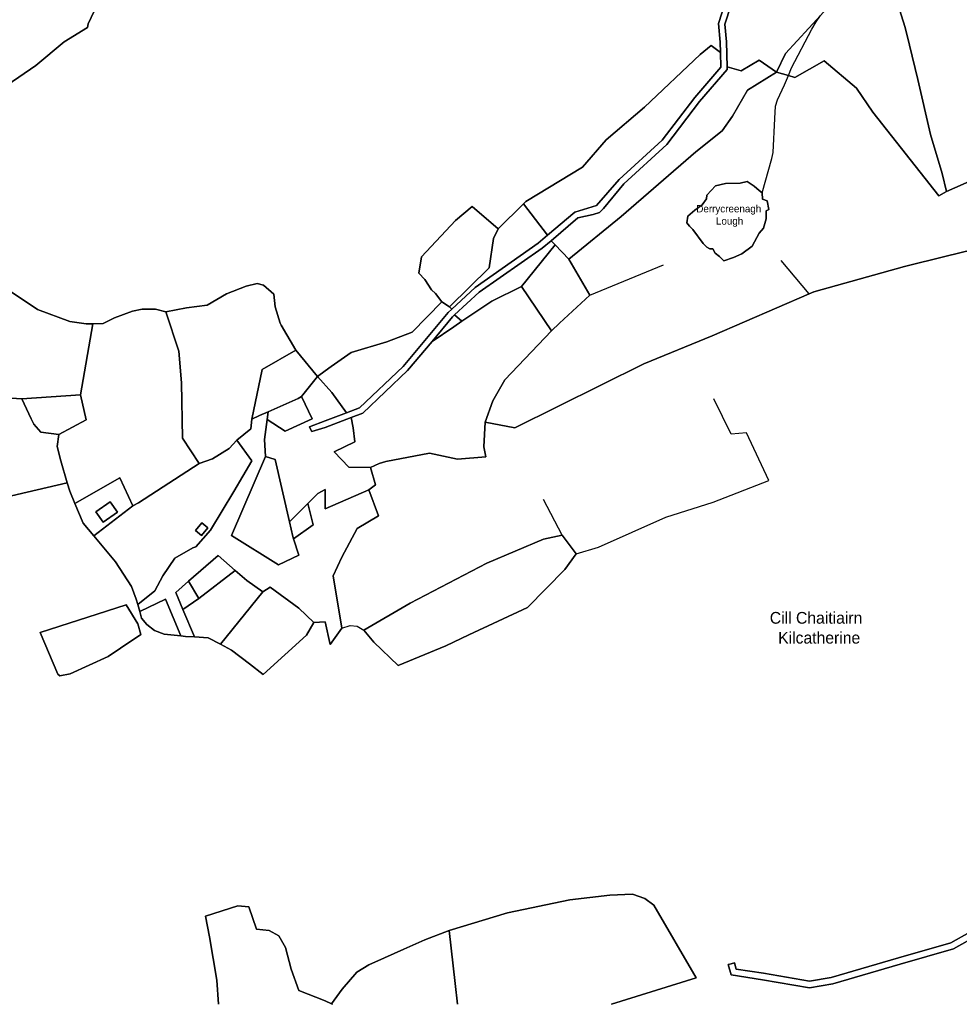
# Model space of a CAD drawing. Extents: x 463979 to 467979, y 555064 to 557157.
# Tile 17 of 82: x 465832 to 466284, y 555066 to 555539. Entities that reach past the tile are written whole.
import ezdxf

# ---------------------------------------------------------------- set-up
doc = ezdxf.new("R2010")
doc.units = 0
doc.header["$MEASUREMENT"] = 0
doc.layers.add('OS MAP', color=7, linetype='Continuous')

msp = doc.modelspace()

# ---------------------------------------------------------------- linework, layer by layer
at = {"layer": 'OS MAP'}
for p, q in [((466277.47, 555456.5), (466290.94, 555462.4)), ((466273.77, 555454.49), (466277.47, 555456.5)), ((466062.05, 555438.65), (466074.28, 555450.68)), ((466085.84, 555435.51), (466074.28, 555450.68)), ((466073.34, 555410.93), (466089.45, 555430.93)), ((466087.61, 555432.89), (466089.45, 555430.93)), ((466089.45, 555430.93), (466096.01, 555423.97)), ((466096.01, 555423.97), (466106.08, 555406.74)), ((466106.08, 555406.74), (466141.56, 555421.24)), ((466211.54, 555407.36), (466198.05, 555423.32)), ((466073.34, 555410.93), (466087.76, 555389.53)), ((466034.97, 555403.48), (466038.63, 555401.15)), ((466038.63, 555401.15), (466039.72, 555400.06)), ((466041.11, 555397.23), (466044.67, 555394.3)), ((465861.33, 555358.87), (465867.2, 555393.01)), ((466087.76, 555389.53), (466065.31, 555365.98)), ((465964.83, 555380.26), (465975.3, 555367.72)), ((465975.3, 555367.72), (465967.48, 555358.04)), ((465861.33, 555358.87), (465833.18, 555356.97)), ((465951.53, 555350.72), (465951.03, 555346.96)), ((466092.88, 555291.45), (466083.89, 555308.57)), ((465886.49, 555305.57), (465867.71, 555291.12)), ((465970.54, 555306.56), (465961.74, 555297.84)), ((466099.62, 555282.46), (466092.88, 555291.45)), ((465918.16, 555260.92), (465935.68, 555274.47)), ((465913.3, 555269.36), (465918.16, 555260.92)), ((465928.56, 555238.99), (465948.91, 555264.25)), ((465910.56, 555255.68), (465918.16, 555260.92)), ((465888.85, 555258.05), (465889.81, 555254.66)), ((465916.11, 555242.49), (465910.56, 555255.68))]:
    msp.add_line(p, q, dxfattribs=at)
for points in [[(466244.38, 555574.68), (466241.21, 555571.67), (466220.84, 555545.36), (466216.98, 555541.16), (466200.13, 555522.85), (466195.81, 555513.89), (466201.53, 555512.27), (466204.65, 555511.38), (466218.76, 555519.25), (466234.2, 555506.2), (466242.07, 555494.7), (466273.77, 555454.49), (466277.47, 555456.5), (466275.45, 555465.22), (466269.88, 555483.93), (466263.82, 555510.3), (466259.79, 555526.9), (466257.62, 555535.28), (466254.01, 555547.02), (466252.28, 555553.51), (466246.33, 555569.03), (466244.38, 555574.68)], [(466195.81, 555513.89), (466200.13, 555522.85), (466216.98, 555541.16), (466220.84, 555545.36), (466241.21, 555571.67), (466244.38, 555574.68)], [(466244.38, 555574.68), (466241.21, 555571.67), (466220.84, 555545.36), (466216.98, 555541.16), (466200.13, 555522.85), (466195.81, 555513.89), (466201.53, 555512.27), (466204.65, 555511.38), (466218.76, 555519.25), (466234.2, 555506.2), (466242.07, 555494.7), (466273.77, 555454.49), (466277.47, 555456.5), (466275.45, 555465.22), (466269.88, 555483.93), (466263.82, 555510.3), (466259.79, 555526.9), (466257.62, 555535.28), (466254.01, 555547.02), (466252.28, 555553.51), (466246.33, 555569.03), (466244.38, 555574.68)], [(466244.38, 555574.68), (466246.33, 555569.03), (466252.28, 555553.51), (466254.01, 555547.02), (466257.62, 555535.28), (466259.79, 555526.9), (466263.82, 555510.3), (466269.88, 555483.93), (466275.45, 555465.22), (466277.47, 555456.5)], [(465822.53, 555411.93), (465840.62, 555399.82), (465856.28, 555394.15), (465864.14, 555392.91), (465867.2, 555393.01), (465872.24, 555393.18), (465877.73, 555395.81), (465886.35, 555398.96), (465891.06, 555400.01), (465897.33, 555400.02), (465902.34, 555398.73), (465912.24, 555400.57), (465922.17, 555401.89), (465931.58, 555407.4), (465940.98, 555411.07), (465946.21, 555412.39), (465949.35, 555411.61), (465954.32, 555407.17), (465954.86, 555401.16), (465957.36, 555393.35), (465957.8, 555392.35), (465964.83, 555380.26), (465975.3, 555367.72), (465978.98, 555370.33), (465981.84, 555372.5), (465991.5, 555379.13), (466008.6, 555384.34), (466020.77, 555388.98), (466034.97, 555403.48), (466032.02, 555407.47), (466030.09, 555409.34), (466026.77, 555414.21), (466023.95, 555417.28), (466025.23, 555425.22), (466041.61, 555442.63), (466049.55, 555449.29), (466062.05, 555438.65), (466074.28, 555450.68), (466075.43, 555451.81), (466102.53, 555468.25), (466114, 555481.33), (466132.47, 555497.05), (466159.08, 555522.34), (466164.44, 555526.76), (466168.92, 555523.31), (466168.8, 555528.32), (466168, 555537.21), (466171.12, 555547.15)], [(465822.53, 555411.93), (465840.62, 555399.82), (465856.28, 555394.15), (465864.14, 555392.91), (465867.2, 555393.01), (465872.24, 555393.18), (465877.73, 555395.81), (465886.35, 555398.96), (465891.06, 555400.01), (465897.33, 555400.02), (465902.34, 555398.73), (465912.24, 555400.57), (465922.17, 555401.89), (465931.58, 555407.4), (465940.98, 555411.07), (465946.21, 555412.39), (465949.35, 555411.61), (465954.32, 555407.17), (465954.86, 555401.16), (465957.36, 555393.35), (465957.8, 555392.35), (465964.83, 555380.26), (465975.3, 555367.72), (465978.98, 555370.33), (465981.84, 555372.5), (465991.5, 555379.13), (466008.6, 555384.34), (466020.77, 555388.98), (466034.97, 555403.48), (466032.02, 555407.47), (466030.09, 555409.34), (466026.77, 555414.21), (466023.95, 555417.28), (466025.23, 555425.22), (466041.61, 555442.63), (466049.55, 555449.29), (466062.05, 555438.65), (466074.28, 555450.68), (466075.43, 555451.81), (466102.53, 555468.25), (466114, 555481.33), (466132.47, 555497.05), (466159.08, 555522.34), (466164.44, 555526.76), (466168.92, 555523.31), (466168.8, 555528.32), (466168, 555537.21), (466171.12, 555547.15)], [(465989.22, 555350.24), (465978.98, 555346.4), (465971.42, 555343.44), (465971.92, 555342.39), (465972.49, 555341.21), (465978.98, 555343.22), (465991.49, 555347.92), (465997.08, 555350.01), (466018.53, 555370.45), (466030.29, 555384.53), (466040.17, 555396.36), (466041.11, 555397.23), (466052.94, 555408.14), (466083.19, 555429.33), (466087.61, 555432.89), (466100.31, 555443.95), (466107.72, 555445.5), (466110.73, 555446.41), (466112.61, 555448.4), (466122.41, 555460.26), (466143.1, 555479.19), (466158.87, 555499.75), (466172.09, 555515.22), (466172.06, 555516.39), (466171.78, 555528.49), (466171.02, 555536.88), (466173.83, 555545.81)], [(466171.12, 555547.15), (466168, 555537.21), (466168.8, 555528.32), (466168.92, 555523.31), (466169.08, 555516.29), (466156.55, 555501.63), (466140.9, 555481.21), (466120.27, 555462.35), (466109.31, 555449.78), (466098.85, 555446.62), (466085.84, 555435.51), (466081.36, 555431.69), (466051.06, 555410.46), (466039.72, 555400.06), (466038.01, 555398.42), (466016.35, 555372.49), (465995.46, 555352.59), (465989.22, 555350.24)], [(466173.83, 555545.81), (466171.02, 555536.88), (466171.78, 555528.49), (466172.06, 555516.39), (466178.79, 555514.59), (466187.52, 555519.62), (466195.81, 555513.89)], [(466173.83, 555545.81), (466171.02, 555536.88), (466171.78, 555528.49), (466172.06, 555516.39), (466178.79, 555514.59), (466187.52, 555519.62), (466195.81, 555513.89)], [(466254.01, 555547.02), (466257.62, 555535.28), (466259.79, 555526.9), (466263.82, 555510.3), (466269.88, 555483.93), (466275.45, 555465.22), (466277.47, 555456.5), (466290.94, 555462.4), (466309.96, 555474.44), (466338.22, 555490.81), (466346.61, 555495.56), (466364.88, 555505.15), (466374.88, 555512.54), (466386.15, 555524.29)], [(466254.01, 555547.02), (466257.62, 555535.28), (466259.79, 555526.9), (466263.82, 555510.3), (466269.88, 555483.93), (466275.45, 555465.22), (466277.47, 555456.5), (466290.94, 555462.4), (466309.96, 555474.44), (466338.22, 555490.81), (466346.61, 555495.56), (466364.88, 555505.15), (466374.88, 555512.54), (466386.15, 555524.29)], [(465774.35, 555437.21), (465773.42, 555439.32), (465776.03, 555464.47), (465779.64, 555467.7), (465789, 555473.05), (465790.45, 555477), (465798.38, 555481.29), (465807.74, 555487.72), (465814.6, 555494.17), (465820.38, 555503.85), (465839.84, 555517.08), (465853.54, 555528.53), (465864.71, 555535.32), (465865.07, 555537.12), (465867.97, 555543.22)], [(465867.97, 555543.22), (465865.07, 555537.12), (465864.71, 555535.32), (465853.54, 555528.53), (465839.84, 555517.08), (465820.38, 555503.85)], [(465867.97, 555543.22), (465865.07, 555537.12), (465864.71, 555535.32), (465853.54, 555528.53), (465839.84, 555517.08), (465820.38, 555503.85)], [(466188.99, 555455.89), (466193.63, 555472.38), (466194.27, 555475.29), (466194.96, 555491.57), (466195.32, 555497.52), (466196.27, 555500.52), (466199.61, 555507.83), (466201.53, 555512.27), (466203.11, 555515.92), (466212.87, 555534.48), (466214.85, 555538.1), (466216.98, 555541.16)], [(466195.81, 555513.89), (466200.13, 555522.85), (466216.98, 555541.16)], [(466195.81, 555513.89), (466200.13, 555522.85), (466216.98, 555541.16)], [(466085.84, 555435.51), (466098.85, 555446.62), (466109.31, 555449.78), (466120.27, 555462.35), (466140.9, 555481.21), (466156.55, 555501.63), (466169.08, 555516.29), (466168.92, 555523.31), (466164.44, 555526.76), (466159.08, 555522.34), (466132.47, 555497.05), (466114, 555481.33), (466102.53, 555468.25), (466075.43, 555451.81), (466074.28, 555450.68), (466085.84, 555435.51)], [(466074.28, 555450.68), (466075.43, 555451.81), (466102.53, 555468.25), (466114, 555481.33), (466132.47, 555497.05), (466159.08, 555522.34), (466164.44, 555526.76), (466168.92, 555523.31)], [(466085.84, 555435.51), (466098.85, 555446.62), (466109.31, 555449.78), (466120.27, 555462.35), (466140.9, 555481.21), (466156.55, 555501.63), (466169.08, 555516.29), (466168.92, 555523.31), (466164.44, 555526.76), (466159.08, 555522.34), (466132.47, 555497.05), (466114, 555481.33), (466102.53, 555468.25), (466075.43, 555451.81), (466074.28, 555450.68), (466085.84, 555435.51)], [(466195.81, 555513.89), (466187.52, 555519.62), (466178.79, 555514.59), (466172.06, 555516.39), (466172.09, 555515.22), (466158.87, 555499.75), (466143.1, 555479.19), (466122.41, 555460.26), (466112.61, 555448.4), (466110.73, 555446.41), (466107.72, 555445.5), (466100.31, 555443.95), (466087.61, 555432.89), (466089.45, 555430.93), (466096.01, 555423.97), (466121.21, 555444.46), (466157.1, 555475.62), (466169.65, 555485.76), (466174.72, 555492.79), (466181.9, 555505.2), (466195.81, 555513.89)], [(466195.81, 555513.89), (466187.52, 555519.62), (466178.79, 555514.59), (466172.06, 555516.39), (466172.09, 555515.22), (466158.87, 555499.75), (466143.1, 555479.19), (466122.41, 555460.26), (466112.61, 555448.4), (466110.73, 555446.41), (466107.72, 555445.5), (466100.31, 555443.95), (466087.61, 555432.89), (466089.45, 555430.93), (466096.01, 555423.97), (466121.21, 555444.46), (466157.1, 555475.62), (466169.65, 555485.76), (466174.72, 555492.79), (466181.9, 555505.2), (466195.81, 555513.89)], [(466172.06, 555516.39), (466178.79, 555514.59), (466187.52, 555519.62), (466195.81, 555513.89)], [(466290.94, 555462.4), (466277.47, 555456.5), (466273.77, 555454.49), (466242.07, 555494.7), (466234.2, 555506.2), (466218.76, 555519.25), (466204.65, 555511.38), (466201.53, 555512.27), (466195.81, 555513.89), (466181.9, 555505.2), (466174.72, 555492.79), (466169.65, 555485.76), (466157.1, 555475.62), (466121.21, 555444.46), (466096.01, 555423.97), (466106.08, 555406.74), (466091.57, 555393.34), (466087.76, 555389.53), (466065.31, 555365.98), (466059.52, 555355.96), (466055.83, 555345.74)], [(466290.94, 555462.4), (466277.47, 555456.5), (466273.77, 555454.49), (466242.07, 555494.7), (466234.2, 555506.2), (466218.76, 555519.25), (466204.65, 555511.38), (466201.53, 555512.27), (466195.81, 555513.89), (466181.9, 555505.2), (466174.72, 555492.79), (466169.65, 555485.76), (466157.1, 555475.62), (466121.21, 555444.46), (466096.01, 555423.97), (466106.08, 555406.74), (466091.57, 555393.34), (466087.76, 555389.53), (466065.31, 555365.98), (466059.52, 555355.96), (466055.83, 555345.74)], [(466273.77, 555454.49), (466242.07, 555494.7), (466234.2, 555506.2), (466218.76, 555519.25), (466204.65, 555511.38), (466201.53, 555512.27), (466195.81, 555513.89)], [(466096.01, 555423.97), (466121.21, 555444.46), (466157.1, 555475.62), (466169.65, 555485.76), (466174.72, 555492.79), (466181.9, 555505.2), (466195.81, 555513.89)], [(466191.41, 555452), (466192.2, 555447.82), (466190.89, 555447.29), (466190.9, 555443.37), (466189.6, 555438.93), (466187.51, 555436.57), (466184.12, 555430.29), (466179.16, 555426.62), (466175.24, 555424.78), (466170.54, 555423.21), (466168.44, 555425.29), (466166.35, 555426.86), (466165.3, 555428.95), (466163.73, 555428.95), (466162.42, 555429.73), (466160.59, 555431.56), (466155.61, 555438.35), (466154.04, 555439.92), (466152.73, 555441.48), (466153.24, 555444.62), (466156.64, 555447.5), (466160.03, 555450.12), (466162.12, 555453), (466162.38, 555454.83), (466166.56, 555459.29), (466171.26, 555460.34), (466178.32, 555460.61), (466181.72, 555461.4), (466185.12, 555459.05), (466187.48, 555456.96), (466188.99, 555455.89), (466189.05, 555452.78), (466191.41, 555452)], [(466191.41, 555452), (466192.2, 555447.82), (466190.89, 555447.29), (466190.9, 555443.37), (466189.6, 555438.93), (466187.51, 555436.57), (466184.12, 555430.29), (466179.16, 555426.62), (466175.24, 555424.78), (466170.54, 555423.21), (466168.44, 555425.29), (466166.35, 555426.86), (466165.3, 555428.95), (466163.73, 555428.95), (466162.42, 555429.73), (466160.59, 555431.56), (466155.61, 555438.35), (466154.04, 555439.92), (466152.73, 555441.48), (466153.24, 555444.62), (466156.64, 555447.5), (466160.03, 555450.12), (466162.12, 555453), (466162.38, 555454.83), (466166.56, 555459.29), (466171.26, 555460.34), (466178.32, 555460.61), (466181.72, 555461.4), (466185.12, 555459.05), (466187.48, 555456.96), (466188.99, 555455.89), (466189.05, 555452.78), (466191.41, 555452)], [(466191.41, 555452), (466189.05, 555452.78), (466188.99, 555455.89), (466187.48, 555456.96), (466185.12, 555459.05), (466181.72, 555461.4), (466178.32, 555460.61), (466171.26, 555460.34), (466166.56, 555459.29), (466162.38, 555454.83), (466162.12, 555453), (466160.03, 555450.12), (466156.64, 555447.5), (466153.24, 555444.62), (466152.73, 555441.48), (466154.04, 555439.92), (466155.61, 555438.35), (466160.59, 555431.56), (466162.42, 555429.73), (466163.73, 555428.95), (466165.3, 555428.95), (466166.35, 555426.86), (466168.44, 555425.29), (466170.54, 555423.21), (466175.24, 555424.78), (466179.16, 555426.62), (466184.12, 555430.29), (466187.51, 555436.57), (466189.6, 555438.93), (466190.9, 555443.37), (466190.89, 555447.29), (466192.2, 555447.82), (466191.41, 555452)], [(466038.63, 555401.15), (466057.74, 555419.93), (466059.81, 555434.02), (466062.05, 555438.65), (466049.55, 555449.29), (466041.61, 555442.63), (466025.23, 555425.22), (466023.95, 555417.28), (466026.77, 555414.21), (466030.09, 555409.34), (466032.02, 555407.47), (466034.97, 555403.48), (466038.63, 555401.15)], [(466062.05, 555438.65), (466049.55, 555449.29), (466041.61, 555442.63), (466025.23, 555425.22), (466023.95, 555417.28), (466026.77, 555414.21), (466030.09, 555409.34), (466032.02, 555407.47), (466034.97, 555403.48)], [(466038.63, 555401.15), (466057.74, 555419.93), (466059.81, 555434.02), (466062.05, 555438.65), (466049.55, 555449.29), (466041.61, 555442.63), (466025.23, 555425.22), (466023.95, 555417.28), (466026.77, 555414.21), (466030.09, 555409.34), (466032.02, 555407.47), (466034.97, 555403.48), (466038.63, 555401.15)], [(466074.28, 555450.68), (466062.05, 555438.65), (466059.81, 555434.02), (466057.74, 555419.93), (466038.63, 555401.15), (466039.72, 555400.06), (466051.06, 555410.46), (466081.36, 555431.69), (466085.84, 555435.51), (466074.28, 555450.68)], [(466074.28, 555450.68), (466062.05, 555438.65), (466059.81, 555434.02), (466057.74, 555419.93), (466038.63, 555401.15), (466039.72, 555400.06), (466051.06, 555410.46), (466081.36, 555431.69), (466085.84, 555435.51), (466074.28, 555450.68)], [(466038.63, 555401.15), (466057.74, 555419.93), (466059.81, 555434.02), (466062.05, 555438.65)], [(466044.67, 555394.3), (466058.95, 555403.78), (466073.34, 555410.93), (466089.45, 555430.93), (466087.61, 555432.89), (466083.19, 555429.33), (466052.94, 555408.14), (466041.11, 555397.23), (466044.67, 555394.3)], [(466044.67, 555394.3), (466058.95, 555403.78), (466073.34, 555410.93), (466089.45, 555430.93), (466087.61, 555432.89), (466083.19, 555429.33), (466052.94, 555408.14), (466041.11, 555397.23), (466044.67, 555394.3)], [(466073.34, 555410.93), (466087.76, 555389.53), (466091.57, 555393.34), (466106.08, 555406.74), (466096.01, 555423.97), (466089.45, 555430.93), (466073.34, 555410.93)], [(466073.34, 555410.93), (466087.76, 555389.53), (466091.57, 555393.34), (466106.08, 555406.74), (466096.01, 555423.97), (466089.45, 555430.93), (466073.34, 555410.93)], [(465867.2, 555393.01), (465864.14, 555392.91), (465856.28, 555394.15), (465840.62, 555399.82), (465822.53, 555411.93), (465802.38, 555419.31), (465790.06, 555425.68), (465789.34, 555404.03), (465783.37, 555367.05), (465811.36, 555359.5), (465825.25, 555357.34), (465833.18, 555356.97), (465861.33, 555358.87), (465867.2, 555393.01)], [(465867.2, 555393.01), (465864.14, 555392.91), (465856.28, 555394.15), (465840.62, 555399.82), (465822.53, 555411.93), (465802.38, 555419.31), (465790.06, 555425.68), (465789.34, 555404.03), (465783.37, 555367.05), (465811.36, 555359.5), (465825.25, 555357.34), (465833.18, 555356.97), (465861.33, 555358.87), (465867.2, 555393.01)], [(465867.2, 555393.01), (465864.14, 555392.91), (465856.28, 555394.15), (465840.62, 555399.82), (465822.53, 555411.93), (465802.38, 555419.31), (465790.06, 555425.68)], [(466289.89, 555428.53), (466277.34, 555425.52), (466257.36, 555420.46), (466213.8, 555408.34), (466211.54, 555407.36), (466164.83, 555387.2), (466132.03, 555373.75), (466070.12, 555343.06), (466055.83, 555345.74), (466055.19, 555333.88), (466056.21, 555329.03), (466042.58, 555327.87), (466029.11, 555330.8), (466008.12, 555326.74), (466004.87, 555325.81), (466000.64, 555323.96), (466003.09, 555315.6), (465999.96, 555313.12), (466004.52, 555300.74), (465994.35, 555294.61), (465986.94, 555280.8), (465982.76, 555271.93), (465987.01, 555246.73), (465981.32, 555238.85), (465978.99, 555249.83), (465973.53, 555249.39), (465969.9, 555243.35), (465949.12, 555224.39), (465942.58, 555229.61), (465933.95, 555236.1), (465928.56, 555238.99), (465922.69, 555242.13), (465916.11, 555242.49), (465911.84, 555242.73), (465909.52, 555243), (465901.59, 555243.91), (465896.89, 555245.62), (465893.27, 555248.49), (465890.71, 555251.47), (465889.81, 555254.66), (465888.85, 555258.05), (465888.1, 555260.7), (465885.81, 555266.8), (465878.16, 555278.57), (465867.71, 555291.12), (465862.68, 555297.16), (465858.68, 555306.58), (465856.14, 555312.57), (465854.95, 555316.58), (465808.84, 555305.75)], [(466289.89, 555428.53), (466277.34, 555425.52), (466257.36, 555420.46), (466213.8, 555408.34), (466211.54, 555407.36), (466164.83, 555387.2), (466132.03, 555373.75), (466070.12, 555343.06), (466055.83, 555345.74), (466055.19, 555333.88), (466056.21, 555329.03), (466042.58, 555327.87), (466029.11, 555330.8), (466008.12, 555326.74), (466004.87, 555325.81), (466000.64, 555323.96), (466003.09, 555315.6), (465999.96, 555313.12), (466004.52, 555300.74), (465994.35, 555294.61), (465986.94, 555280.8), (465982.76, 555271.93), (465987.01, 555246.73), (465981.32, 555238.85), (465978.99, 555249.83), (465973.53, 555249.39), (465969.9, 555243.35), (465949.12, 555224.39), (465942.58, 555229.61), (465933.95, 555236.1), (465928.56, 555238.99), (465922.69, 555242.13), (465916.11, 555242.49), (465911.84, 555242.73), (465909.52, 555243), (465901.59, 555243.91), (465896.89, 555245.62), (465893.27, 555248.49), (465890.71, 555251.47), (465889.81, 555254.66), (465888.85, 555258.05), (465888.1, 555260.7), (465885.81, 555266.8), (465878.16, 555278.57), (465867.71, 555291.12), (465862.68, 555297.16), (465858.68, 555306.58), (465856.14, 555312.57), (465854.95, 555316.58), (465808.84, 555305.75)], [(466055.83, 555345.74), (466070.12, 555343.06), (466132.03, 555373.75), (466164.83, 555387.2), (466211.54, 555407.36), (466213.8, 555408.34), (466257.36, 555420.46), (466277.34, 555425.52), (466289.89, 555428.53)], [(466055.83, 555345.74), (466070.12, 555343.06), (466132.03, 555373.75), (466164.83, 555387.2), (466211.54, 555407.36), (466213.8, 555408.34), (466257.36, 555420.46), (466277.34, 555425.52), (466289.89, 555428.53)], [(466211.54, 555407.36), (466213.8, 555408.34), (466257.36, 555420.46), (466277.34, 555425.52), (466289.89, 555428.53)], [(465918.45, 555325.83), (465924.75, 555328.08), (465932.86, 555333.04), (465936.46, 555337.09), (465943.21, 555342.49), (465943.61, 555347.07), (465948.63, 555371.08), (465964.83, 555380.26), (465957.8, 555392.35), (465957.36, 555393.35), (465954.86, 555401.16), (465954.32, 555407.17), (465949.35, 555411.61), (465946.21, 555412.39), (465940.98, 555411.07), (465931.58, 555407.4), (465922.17, 555401.89), (465912.24, 555400.57), (465902.34, 555398.73), (465908.55, 555379.86), (465909.9, 555364.55), (465910.35, 555337.99), (465918.45, 555325.83)], [(465964.83, 555380.26), (465957.8, 555392.35), (465957.36, 555393.35), (465954.86, 555401.16), (465954.32, 555407.17), (465949.35, 555411.61), (465946.21, 555412.39), (465940.98, 555411.07), (465931.58, 555407.4), (465922.17, 555401.89), (465912.24, 555400.57), (465902.34, 555398.73)], [(465918.45, 555325.83), (465924.75, 555328.08), (465932.86, 555333.04), (465936.46, 555337.09), (465943.21, 555342.49), (465943.61, 555347.07), (465948.63, 555371.08), (465964.83, 555380.26), (465957.8, 555392.35), (465957.36, 555393.35), (465954.86, 555401.16), (465954.32, 555407.17), (465949.35, 555411.61), (465946.21, 555412.39), (465940.98, 555411.07), (465931.58, 555407.4), (465922.17, 555401.89), (465912.24, 555400.57), (465902.34, 555398.73), (465908.55, 555379.86), (465909.9, 555364.55), (465910.35, 555337.99), (465918.45, 555325.83)], [(465991.49, 555347.92), (465992.44, 555342.95), (465993.17, 555336.27), (465983.31, 555331.44), (465990.26, 555324.03), (466000.64, 555323.96), (466004.87, 555325.81), (466008.12, 555326.74), (466029.11, 555330.8), (466042.58, 555327.87), (466056.21, 555329.03), (466055.19, 555333.88), (466055.83, 555345.74), (466059.52, 555355.96), (466065.31, 555365.98), (466087.76, 555389.53), (466073.34, 555410.93), (466058.95, 555403.78), (466044.67, 555394.3), (466040.7, 555391.52), (466030.29, 555384.53), (466018.53, 555370.45), (465997.08, 555350.01), (465991.49, 555347.92)], [(465991.49, 555347.92), (465992.44, 555342.95), (465993.17, 555336.27), (465983.31, 555331.44), (465990.26, 555324.03), (466000.64, 555323.96), (466004.87, 555325.81), (466008.12, 555326.74), (466029.11, 555330.8), (466042.58, 555327.87), (466056.21, 555329.03), (466055.19, 555333.88), (466055.83, 555345.74), (466059.52, 555355.96), (466065.31, 555365.98), (466087.76, 555389.53), (466073.34, 555410.93), (466058.95, 555403.78), (466044.67, 555394.3), (466040.7, 555391.52), (466030.29, 555384.53), (466018.53, 555370.45), (465997.08, 555350.01), (465991.49, 555347.92)], [(466044.67, 555394.3), (466058.95, 555403.78), (466073.34, 555410.93)], [(466055.83, 555345.74), (466070.12, 555343.06), (466132.03, 555373.75), (466164.83, 555387.2), (466211.54, 555407.36)], [(466106.08, 555406.74), (466091.57, 555393.34), (466087.76, 555389.53)], [(465975.3, 555367.72), (465982.2, 555360.02), (465989.22, 555350.24), (465995.46, 555352.59), (466016.35, 555372.49), (466038.01, 555398.42), (466039.72, 555400.06), (466038.63, 555401.15), (466034.97, 555403.48), (466020.77, 555388.98), (466008.6, 555384.34), (465991.5, 555379.13), (465981.84, 555372.5), (465978.98, 555370.33), (465975.3, 555367.72)], [(465975.3, 555367.72), (465978.98, 555370.33), (465981.84, 555372.5), (465991.5, 555379.13), (466008.6, 555384.34), (466020.77, 555388.98), (466034.97, 555403.48)], [(465975.3, 555367.72), (465982.2, 555360.02), (465989.22, 555350.24), (465995.46, 555352.59), (466016.35, 555372.49), (466038.01, 555398.42), (466039.72, 555400.06), (466038.63, 555401.15), (466034.97, 555403.48), (466020.77, 555388.98), (466008.6, 555384.34), (465991.5, 555379.13), (465981.84, 555372.5), (465978.98, 555370.33), (465975.3, 555367.72)], [(465902.34, 555398.73), (465897.33, 555400.02), (465891.06, 555400.01), (465886.35, 555398.96), (465877.73, 555395.81), (465872.24, 555393.18), (465867.2, 555393.01), (465861.33, 555358.87), (465864.06, 555346.87), (465850.98, 555339.78), (465850.21, 555334.02), (465851.82, 555327.13), (465854.95, 555316.58), (465856.14, 555312.57), (465858.68, 555306.58), (465880.21, 555318.94), (465886.49, 555305.57), (465889.19, 555306.92), (465918.45, 555325.83), (465910.35, 555337.99), (465909.9, 555364.55), (465908.55, 555379.86), (465902.34, 555398.73)], [(465902.34, 555398.73), (465897.33, 555400.02), (465891.06, 555400.01), (465886.35, 555398.96), (465877.73, 555395.81), (465872.24, 555393.18), (465867.2, 555393.01), (465861.33, 555358.87), (465864.06, 555346.87), (465850.98, 555339.78), (465850.21, 555334.02), (465851.82, 555327.13), (465854.95, 555316.58), (465856.14, 555312.57), (465858.68, 555306.58), (465880.21, 555318.94), (465886.49, 555305.57), (465889.19, 555306.92), (465918.45, 555325.83), (465910.35, 555337.99), (465909.9, 555364.55), (465908.55, 555379.86), (465902.34, 555398.73)], [(465867.2, 555393.01), (465872.24, 555393.18), (465877.73, 555395.81), (465886.35, 555398.96), (465891.06, 555400.01), (465897.33, 555400.02), (465902.34, 555398.73)], [(465902.34, 555398.73), (465908.55, 555379.86), (465909.9, 555364.55), (465910.35, 555337.99), (465918.45, 555325.83)], [(466030.29, 555384.53), (466040.7, 555391.52), (466044.67, 555394.3), (466041.11, 555397.23), (466040.17, 555396.36), (466030.29, 555384.53)], [(466030.29, 555384.53), (466040.7, 555391.52), (466044.67, 555394.3), (466041.11, 555397.23), (466040.17, 555396.36), (466030.29, 555384.53)], [(466030.29, 555384.53), (466040.7, 555391.52), (466044.67, 555394.3)], [(465943.61, 555347.07), (465947.41, 555348.91), (465951.53, 555350.72), (465966.03, 555357.07), (465967.48, 555358.04), (465975.3, 555367.72), (465964.83, 555380.26), (465948.63, 555371.08), (465943.61, 555347.07)], [(465943.61, 555347.07), (465948.63, 555371.08), (465964.83, 555380.26)], [(465943.61, 555347.07), (465947.41, 555348.91), (465951.53, 555350.72), (465966.03, 555357.07), (465967.48, 555358.04), (465975.3, 555367.72), (465964.83, 555380.26), (465948.63, 555371.08), (465943.61, 555347.07)], [(465746.36, 555318.53), (465762.16, 555306.88), (465765.79, 555304.88), (465772.01, 555301.46), (465787.41, 555299.44), (465804.93, 555301.04), (465808.84, 555305.75), (465854.95, 555316.58), (465851.82, 555327.13), (465850.21, 555334.02), (465850.98, 555339.78), (465842.25, 555340.87), (465838.98, 555344.69), (465837.71, 555347.3), (465833.18, 555356.97), (465825.25, 555357.34), (465811.36, 555359.5), (465783.37, 555367.05), (465777.38, 555360.5), (465761.56, 555352.87), (465753.93, 555337.59), (465746.36, 555318.53)], [(465746.36, 555318.53), (465762.16, 555306.88), (465765.79, 555304.88), (465772.01, 555301.46), (465787.41, 555299.44), (465804.93, 555301.04), (465808.84, 555305.75), (465854.95, 555316.58), (465851.82, 555327.13), (465850.21, 555334.02), (465850.98, 555339.78), (465842.25, 555340.87), (465838.98, 555344.69), (465837.71, 555347.3), (465833.18, 555356.97), (465825.25, 555357.34), (465811.36, 555359.5), (465783.37, 555367.05), (465777.38, 555360.5), (465761.56, 555352.87), (465753.93, 555337.59), (465746.36, 555318.53)], [(465783.37, 555367.05), (465811.36, 555359.5), (465825.25, 555357.34), (465833.18, 555356.97)], [(465975.3, 555367.72), (465967.48, 555358.04), (465972.67, 555347.24), (465959.65, 555341.37), (465951.03, 555346.96), (465949.75, 555337.32), (465950.25, 555329.18), (465954.83, 555327.71), (465961.74, 555297.84), (465970.54, 555306.56), (465975.39, 555311.36), (465978.99, 555313.29), (465978.98, 555303.98), (465999.96, 555313.12), (466003.09, 555315.6), (466000.64, 555323.96), (465990.26, 555324.03), (465983.31, 555331.44), (465993.17, 555336.27), (465992.44, 555342.95), (465991.49, 555347.92), (465978.98, 555343.22), (465972.49, 555341.21), (465971.92, 555342.39), (465971.42, 555343.44), (465978.98, 555346.4), (465989.22, 555350.24), (465982.2, 555360.02), (465975.3, 555367.72)], [(465975.3, 555367.72), (465967.48, 555358.04), (465972.67, 555347.24), (465959.65, 555341.37), (465951.03, 555346.96), (465949.75, 555337.32), (465950.25, 555329.18), (465954.83, 555327.71), (465961.74, 555297.84), (465970.54, 555306.56), (465975.39, 555311.36), (465978.99, 555313.29), (465978.98, 555303.98), (465999.96, 555313.12), (466003.09, 555315.6), (466000.64, 555323.96), (465990.26, 555324.03), (465983.31, 555331.44), (465993.17, 555336.27), (465992.44, 555342.95), (465991.49, 555347.92), (465978.98, 555343.22), (465972.49, 555341.21), (465971.92, 555342.39), (465971.42, 555343.44), (465978.98, 555346.4), (465989.22, 555350.24), (465982.2, 555360.02), (465975.3, 555367.72)], [(465975.3, 555367.72), (465982.2, 555360.02), (465989.22, 555350.24)], [(466055.83, 555345.74), (466059.52, 555355.96), (466065.31, 555365.98)], [(465850.98, 555339.78), (465864.06, 555346.87), (465861.33, 555358.87), (465833.18, 555356.97), (465837.71, 555347.3), (465838.98, 555344.69), (465842.25, 555340.87), (465850.98, 555339.78)], [(465850.98, 555339.78), (465864.06, 555346.87), (465861.33, 555358.87), (465833.18, 555356.97), (465837.71, 555347.3), (465838.98, 555344.69), (465842.25, 555340.87), (465850.98, 555339.78)], [(465850.98, 555339.78), (465864.06, 555346.87), (465861.33, 555358.87)], [(465833.18, 555356.97), (465837.71, 555347.3), (465838.98, 555344.69), (465842.25, 555340.87), (465850.98, 555339.78)], [(465951.03, 555346.96), (465959.65, 555341.37), (465972.67, 555347.24), (465967.48, 555358.04), (465966.03, 555357.07), (465951.53, 555350.72), (465951.03, 555346.96)], [(465951.03, 555346.96), (465959.65, 555341.37), (465972.67, 555347.24), (465967.48, 555358.04)], [(465951.03, 555346.96), (465959.65, 555341.37), (465972.67, 555347.24), (465967.48, 555358.04), (465966.03, 555357.07), (465951.53, 555350.72), (465951.03, 555346.96)], [(465967.48, 555358.04), (465966.03, 555357.07), (465951.53, 555350.72)], [(466099.62, 555282.46), (466110.27, 555285.61), (466142.68, 555299.99), (466165.45, 555307.33), (466192.08, 555317.75), (466181.36, 555340.51), (466174.09, 555339.95), (466165.7, 555356.93)], [(465999.96, 555313.12), (465978.98, 555303.98), (465978.99, 555313.29), (465975.39, 555311.36), (465970.54, 555306.56), (465973.11, 555296.32), (465963.73, 555289.71), (465966.33, 555281.8), (465956.49, 555277.19), (465933.85, 555291.3), (465950.25, 555329.18), (465949.75, 555337.32), (465951.03, 555346.96), (465951.53, 555350.72), (465947.41, 555348.91), (465943.61, 555347.07), (465943.21, 555342.49), (465936.46, 555337.09), (465943.66, 555327.18), (465935.11, 555312.32), (465923.88, 555293.85), (465916.71, 555285.79), (465915.3, 555285.31), (465906.74, 555280.36), (465900.97, 555271.82), (465897.11, 555264.67), (465888.85, 555258.05), (465889.81, 555254.66), (465902.26, 555260.71), (465909.52, 555243), (465911.84, 555242.73), (465916.11, 555242.49), (465910.56, 555255.68), (465907.13, 555263.84), (465913.3, 555269.36), (465927.55, 555281.67), (465935.68, 555274.47), (465941.25, 555269.59), (465948.91, 555264.25), (465952.46, 555266.49), (465966.33, 555256.32), (465973.53, 555249.39), (465978.99, 555249.83), (465981.32, 555238.85), (465987.01, 555246.73), (465982.76, 555271.93), (465986.94, 555280.8), (465994.35, 555294.61), (466004.52, 555300.74), (465999.96, 555313.12)], [(465999.96, 555313.12), (465978.98, 555303.98), (465978.99, 555313.29), (465975.39, 555311.36), (465970.54, 555306.56), (465973.11, 555296.32), (465963.73, 555289.71), (465966.33, 555281.8), (465956.49, 555277.19), (465933.85, 555291.3), (465950.25, 555329.18), (465949.75, 555337.32), (465951.03, 555346.96), (465951.53, 555350.72), (465947.41, 555348.91), (465943.61, 555347.07), (465943.21, 555342.49), (465936.46, 555337.09), (465943.66, 555327.18), (465935.11, 555312.32), (465923.88, 555293.85), (465916.71, 555285.79), (465915.3, 555285.31), (465906.74, 555280.36), (465900.97, 555271.82), (465897.11, 555264.67), (465888.85, 555258.05), (465889.81, 555254.66), (465902.26, 555260.71), (465909.52, 555243), (465911.84, 555242.73), (465916.11, 555242.49), (465910.56, 555255.68), (465907.13, 555263.84), (465913.3, 555269.36), (465927.55, 555281.67), (465935.68, 555274.47), (465941.25, 555269.59), (465948.91, 555264.25), (465952.46, 555266.49), (465966.33, 555256.32), (465973.53, 555249.39), (465978.99, 555249.83), (465981.32, 555238.85), (465987.01, 555246.73), (465982.76, 555271.93), (465986.94, 555280.8), (465994.35, 555294.61), (466004.52, 555300.74), (465999.96, 555313.12)], [(465951.53, 555350.72), (465947.41, 555348.91), (465943.61, 555347.07)], [(465943.61, 555347.07), (465943.21, 555342.49), (465936.46, 555337.09)], [(465951.03, 555346.96), (465949.75, 555337.32), (465950.25, 555329.18)], [(465991.49, 555347.92), (465992.44, 555342.95), (465993.17, 555336.27), (465983.31, 555331.44), (465990.26, 555324.03), (466000.64, 555323.96)], [(466000.64, 555323.96), (466004.87, 555325.81), (466008.12, 555326.74), (466029.11, 555330.8), (466042.58, 555327.87), (466056.21, 555329.03), (466055.19, 555333.88), (466055.83, 555345.74)], [(465850.98, 555339.78), (465850.21, 555334.02), (465851.82, 555327.13), (465854.95, 555316.58)], [(465936.46, 555337.09), (465932.86, 555333.04), (465924.75, 555328.08), (465918.45, 555325.83), (465889.19, 555306.92), (465886.49, 555305.57), (465867.71, 555291.12), (465878.16, 555278.57), (465885.81, 555266.8), (465888.1, 555260.7), (465888.85, 555258.05), (465897.11, 555264.67), (465900.97, 555271.82), (465906.74, 555280.36), (465915.3, 555285.31), (465916.71, 555285.79), (465923.88, 555293.85), (465935.11, 555312.32), (465943.66, 555327.18), (465936.46, 555337.09)], [(465936.46, 555337.09), (465932.86, 555333.04), (465924.75, 555328.08), (465918.45, 555325.83), (465889.19, 555306.92), (465886.49, 555305.57), (465867.71, 555291.12), (465878.16, 555278.57), (465885.81, 555266.8), (465888.1, 555260.7), (465888.85, 555258.05), (465897.11, 555264.67), (465900.97, 555271.82), (465906.74, 555280.36), (465915.3, 555285.31), (465916.71, 555285.79), (465923.88, 555293.85), (465935.11, 555312.32), (465943.66, 555327.18), (465936.46, 555337.09)], [(465936.46, 555337.09), (465943.66, 555327.18), (465935.11, 555312.32), (465923.88, 555293.85), (465916.71, 555285.79), (465915.3, 555285.31), (465906.74, 555280.36), (465900.97, 555271.82), (465897.11, 555264.67), (465888.85, 555258.05)], [(465936.46, 555337.09), (465932.86, 555333.04), (465924.75, 555328.08), (465918.45, 555325.83)], [(465918.45, 555325.83), (465889.19, 555306.92), (465886.49, 555305.57)], [(465950.25, 555329.18), (465933.85, 555291.3), (465956.49, 555277.19), (465966.33, 555281.8), (465963.73, 555289.71), (465963.37, 555290.8), (465961.74, 555297.84), (465954.83, 555327.71), (465950.25, 555329.18)], [(465950.25, 555329.18), (465933.85, 555291.3), (465956.49, 555277.19), (465966.33, 555281.8), (465963.73, 555289.71)], [(465950.25, 555329.18), (465933.85, 555291.3), (465956.49, 555277.19), (465966.33, 555281.8), (465963.73, 555289.71), (465963.37, 555290.8), (465961.74, 555297.84), (465954.83, 555327.71), (465950.25, 555329.18)], [(465950.25, 555329.18), (465954.83, 555327.71), (465961.74, 555297.84)], [(465999.96, 555313.12), (466003.09, 555315.6), (466000.64, 555323.96)], [(465804.93, 555301.04), (465808.84, 555305.75), (465854.95, 555316.58)], [(465854.95, 555316.58), (465856.14, 555312.57), (465858.68, 555306.58)], [(465858.68, 555306.58), (465862.68, 555297.16), (465867.71, 555291.12), (465886.49, 555305.57), (465880.21, 555318.94), (465858.68, 555306.58)], [(465858.68, 555306.58), (465862.68, 555297.16), (465867.71, 555291.12), (465886.49, 555305.57), (465880.21, 555318.94), (465858.68, 555306.58)], [(465858.68, 555306.58), (465880.21, 555318.94), (465886.49, 555305.57)], [(465999.96, 555313.12), (465978.98, 555303.98), (465978.99, 555313.29), (465975.39, 555311.36), (465970.54, 555306.56)], [(465987.01, 555246.73), (465982.76, 555271.93), (465986.94, 555280.8), (465994.35, 555294.61), (466004.52, 555300.74), (465999.96, 555313.12)], [(465875.6, 555307.5), (465879.1, 555302.53), (465872.27, 555297.71), (465868.76, 555302.68), (465875.6, 555307.5)], [(465875.6, 555307.5), (465868.76, 555302.68), (465872.27, 555297.71), (465879.1, 555302.53), (465875.6, 555307.5)], [(465875.6, 555307.5), (465868.76, 555302.68), (465872.27, 555297.71), (465879.1, 555302.53), (465875.6, 555307.5)], [(465858.68, 555306.58), (465862.68, 555297.16), (465867.71, 555291.12)], [(465963.73, 555289.71), (465973.11, 555296.32), (465970.54, 555306.56), (465961.74, 555297.84), (465963.37, 555290.8), (465963.73, 555289.71)], [(465963.73, 555289.71), (465973.11, 555296.32), (465970.54, 555306.56), (465961.74, 555297.84), (465963.37, 555290.8), (465963.73, 555289.71)], [(465970.54, 555306.56), (465973.11, 555296.32), (465963.73, 555289.71)], [(465922.54, 555294.96), (465919.73, 555297.35), (465916.62, 555293.69), (465919.44, 555291.3), (465922.54, 555294.96)], [(465922.54, 555294.96), (465919.73, 555297.35), (465916.62, 555293.69), (465919.44, 555291.3), (465922.54, 555294.96)], [(465922.54, 555294.96), (465919.44, 555291.3), (465916.62, 555293.69), (465919.73, 555297.35), (465922.54, 555294.96)], [(465963.73, 555289.71), (465963.37, 555290.8), (465961.74, 555297.84)], [(465867.71, 555291.12), (465878.16, 555278.57), (465885.81, 555266.8), (465888.1, 555260.7), (465888.85, 555258.05)], [(465997.5, 555245.73), (466019.72, 555258.72), (466056.67, 555277.96), (466083.89, 555289.46), (466092.88, 555291.45), (466099.62, 555282.46), (466094.13, 555274.96), (466076.15, 555256.72), (466047.93, 555243.48), (466036.95, 555238.24), (466013.97, 555228.74), (466002.24, 555239.98), (465997.5, 555245.73)], [(466099.62, 555282.46), (466092.88, 555291.45), (466083.89, 555289.46), (466056.67, 555277.96), (466019.72, 555258.72), (465997.5, 555245.73), (466002.24, 555239.98), (466013.97, 555228.74), (466036.95, 555238.24), (466047.93, 555243.48), (466076.15, 555256.72), (466094.13, 555274.96), (466099.62, 555282.46)], [(465997.5, 555245.73), (466019.72, 555258.72), (466056.67, 555277.96), (466083.89, 555289.46), (466092.88, 555291.45)], [(465997.5, 555245.73), (466019.72, 555258.72), (466056.67, 555277.96), (466083.89, 555289.46), (466092.88, 555291.45), (466099.62, 555282.46), (466094.13, 555274.96), (466076.15, 555256.72), (466047.93, 555243.48), (466036.95, 555238.24), (466013.97, 555228.74), (466002.24, 555239.98), (465997.5, 555245.73)], [(466099.62, 555282.46), (466092.88, 555291.45), (466083.89, 555289.46), (466056.67, 555277.96), (466019.72, 555258.72), (465997.5, 555245.73), (466002.24, 555239.98), (466013.97, 555228.74), (466036.95, 555238.24), (466047.93, 555243.48), (466076.15, 555256.72), (466094.13, 555274.96), (466099.62, 555282.46)], [(465913.3, 555269.36), (465918.16, 555260.92), (465935.68, 555274.47), (465927.55, 555281.67), (465913.3, 555269.36)], [(465913.3, 555269.36), (465927.55, 555281.67), (465935.68, 555274.47)], [(465913.3, 555269.36), (465918.16, 555260.92), (465935.68, 555274.47), (465927.55, 555281.67), (465913.3, 555269.36)], [(466099.62, 555282.46), (466094.13, 555274.96), (466076.15, 555256.72), (466047.93, 555243.48), (466036.95, 555238.24), (466013.97, 555228.74), (466002.24, 555239.98), (465997.5, 555245.73)], [(465916.11, 555242.49), (465922.69, 555242.13), (465928.56, 555238.99), (465948.91, 555264.25), (465941.25, 555269.59), (465935.68, 555274.47), (465918.16, 555260.92), (465910.56, 555255.68), (465916.11, 555242.49)], [(465916.11, 555242.49), (465922.69, 555242.13), (465928.56, 555238.99), (465948.91, 555264.25), (465941.25, 555269.59), (465935.68, 555274.47), (465918.16, 555260.92), (465910.56, 555255.68), (465916.11, 555242.49)], [(465935.68, 555274.47), (465941.25, 555269.59), (465948.91, 555264.25)], [(465910.56, 555255.68), (465918.16, 555260.92), (465913.3, 555269.36), (465907.13, 555263.84), (465910.56, 555255.68)], [(465910.56, 555255.68), (465907.13, 555263.84), (465913.3, 555269.36)], [(465910.56, 555255.68), (465918.16, 555260.92), (465913.3, 555269.36), (465907.13, 555263.84), (465910.56, 555255.68)], [(465928.56, 555238.99), (465933.95, 555236.1), (465942.58, 555229.61), (465949.12, 555224.39), (465969.9, 555243.35), (465973.53, 555249.39), (465966.33, 555256.32), (465952.46, 555266.49), (465948.91, 555264.25), (465928.56, 555238.99)], [(465928.56, 555238.99), (465933.95, 555236.1), (465942.58, 555229.61), (465949.12, 555224.39), (465969.9, 555243.35), (465973.53, 555249.39), (465966.33, 555256.32), (465952.46, 555266.49), (465948.91, 555264.25), (465928.56, 555238.99)], [(465948.91, 555264.25), (465952.46, 555266.49), (465966.33, 555256.32), (465973.53, 555249.39)], [(465889.81, 555254.66), (465890.71, 555251.47), (465893.27, 555248.49), (465896.89, 555245.62), (465901.59, 555243.91), (465909.52, 555243), (465902.26, 555260.71), (465889.81, 555254.66)], [(465889.81, 555254.66), (465902.26, 555260.71), (465909.52, 555243)], [(465889.81, 555254.66), (465890.71, 555251.47), (465893.27, 555248.49), (465896.89, 555245.62), (465901.59, 555243.91), (465909.52, 555243), (465902.26, 555260.71), (465889.81, 555254.66)], [(465850.4, 555224.62), (465841.9, 555244.66), (465883.35, 555257.98), (465888.9, 555248.83), (465890.38, 555243.69), (465880.51, 555237.13), (465874.59, 555233.16), (465856.41, 555224.78), (465851.45, 555223.78), (465850.4, 555224.62)], [(465850.4, 555224.62), (465851.45, 555223.78), (465856.41, 555224.78), (465874.59, 555233.16), (465880.51, 555237.13), (465890.38, 555243.69), (465888.9, 555248.83), (465883.35, 555257.98), (465841.9, 555244.66), (465850.4, 555224.62)], [(465850.4, 555224.62), (465841.9, 555244.66), (465883.35, 555257.98), (465888.9, 555248.83), (465890.38, 555243.69), (465880.51, 555237.13), (465874.59, 555233.16), (465856.41, 555224.78), (465851.45, 555223.78), (465850.4, 555224.62)], [(465850.4, 555224.62), (465841.9, 555244.66), (465883.35, 555257.98), (465888.9, 555248.83), (465890.38, 555243.69), (465880.51, 555237.13), (465874.59, 555233.16), (465856.41, 555224.78), (465851.45, 555223.78), (465850.4, 555224.62)], [(465850.4, 555224.62), (465851.45, 555223.78), (465856.41, 555224.78), (465874.59, 555233.16), (465880.51, 555237.13), (465890.38, 555243.69), (465888.9, 555248.83), (465883.35, 555257.98), (465841.9, 555244.66), (465850.4, 555224.62)], [(465889.81, 555254.66), (465890.71, 555251.47), (465893.27, 555248.49), (465896.89, 555245.62), (465901.59, 555243.91), (465909.52, 555243)], [(465928.56, 555238.99), (465933.95, 555236.1), (465942.58, 555229.61), (465949.12, 555224.39), (465969.9, 555243.35), (465973.53, 555249.39)], [(465973.53, 555249.39), (465978.99, 555249.83), (465981.32, 555238.85), (465987.01, 555246.73)], [(465987.01, 555246.73), (465991, 555247.98), (465994.25, 555247.73), (465997.5, 555245.73)], [(465909.52, 555243), (465911.84, 555242.73), (465916.11, 555242.49)], [(465916.11, 555242.49), (465922.69, 555242.13), (465928.56, 555238.99)], [(466038.45, 555101.39), (466066.52, 555109.91), (466096.44, 555116.17), (466115.81, 555118.42), (466126.67, 555118.89), (466132.55, 555116.81), (466136.88, 555113.58), (466157.24, 555078.66), (466116.55, 555065.99), (466116.55, 555065.99)], [(466116.55, 555065.99), (466116.55, 555065.99), (466157.24, 555078.66), (466136.88, 555113.58), (466132.55, 555116.81), (466126.67, 555118.89), (466115.81, 555118.42), (466096.44, 555116.17), (466066.52, 555109.91), (466038.45, 555101.39), (466041.46, 555075.99), (466042.47, 555065.99), (466042.47, 555065.99)], [(466038.45, 555101.39), (466066.52, 555109.91), (466096.44, 555116.17), (466115.81, 555118.42), (466126.67, 555118.89), (466132.55, 555116.81), (466136.88, 555113.58), (466157.24, 555078.66), (466116.55, 555065.99), (466116.55, 555065.99)], [(466038.45, 555101.39), (466066.52, 555109.91), (466096.44, 555116.17), (466115.81, 555118.42), (466126.67, 555118.89), (466132.55, 555116.81), (466136.88, 555113.58), (466157.24, 555078.66), (466116.55, 555065.99), (466116.55, 555065.99)], [(466116.55, 555065.99), (466116.55, 555065.99), (466157.24, 555078.66), (466136.88, 555113.58), (466132.55, 555116.81), (466126.67, 555118.89), (466115.81, 555118.42), (466096.44, 555116.17), (466066.52, 555109.91), (466038.45, 555101.39), (466041.46, 555075.99), (466042.47, 555065.99), (466042.47, 555065.99)], [(465927.61, 555065.99), (465927.61, 555065.99), (465927.61, 555066.02), (465926.87, 555077.66), (465923.27, 555098.48), (465921.38, 555108.41), (465937.01, 555113.24), (465942.31, 555112.77), (465945.96, 555102.11), (465951.97, 555101.45), (465956.66, 555098.92), (465959.9, 555093.33), (465962.61, 555082.8), (465966.28, 555072.68), (465978.99, 555067.59), (465982, 555066.21), (465987.04, 555073.31), (465994.1, 555081.49), (465999.92, 555084.96), (466007.47, 555088.32), (466016.78, 555092.45), (466026.84, 555096.92), (466038.45, 555101.39)], [(465982, 555066.21), (465978.99, 555067.59), (465966.28, 555072.68), (465962.61, 555082.8), (465959.9, 555093.33), (465956.66, 555098.92), (465951.97, 555101.45), (465945.96, 555102.11), (465942.31, 555112.77), (465937.01, 555113.24), (465921.38, 555108.41), (465923.27, 555098.48), (465926.87, 555077.66), (465927.61, 555066.02), (465927.61, 555065.99), (465927.61, 555065.99)], [(465927.61, 555065.99), (465927.61, 555065.99), (465927.61, 555066.02), (465926.87, 555077.66), (465923.27, 555098.48), (465921.38, 555108.41), (465937.01, 555113.24), (465942.31, 555112.77), (465945.96, 555102.11), (465951.97, 555101.45), (465956.66, 555098.92), (465959.9, 555093.33), (465962.61, 555082.8), (465966.28, 555072.68), (465978.99, 555067.59), (465982, 555066.21)], [(465927.61, 555065.99), (465927.61, 555065.99), (465927.61, 555066.02), (465926.87, 555077.66), (465923.27, 555098.48), (465921.38, 555108.41), (465937.01, 555113.24), (465942.31, 555112.77), (465945.96, 555102.11), (465951.97, 555101.45), (465956.66, 555098.92), (465959.9, 555093.33), (465962.61, 555082.8), (465966.28, 555072.68), (465978.99, 555067.59), (465982, 555066.21), (465987.04, 555073.31), (465994.1, 555081.49), (465999.92, 555084.96), (466007.47, 555088.32), (466016.78, 555092.45), (466026.84, 555096.92), (466038.45, 555101.39)], [(465982, 555066.21), (465978.99, 555067.59), (465966.28, 555072.68), (465962.61, 555082.8), (465959.9, 555093.33), (465956.66, 555098.92), (465951.97, 555101.45), (465945.96, 555102.11), (465942.31, 555112.77), (465937.01, 555113.24), (465921.38, 555108.41), (465923.27, 555098.48), (465926.87, 555077.66), (465927.61, 555066.02), (465927.61, 555065.99), (465927.61, 555065.99)], [(466299.43, 555103.1), (466280.88, 555092.61), (466255.27, 555085.25), (466222.86, 555075.78), (466211.62, 555073.93), (466189.13, 555077.82), (466173.96, 555080.15), (466172.65, 555085.11), (466174.1, 555085.5), (466175.67, 555085.92), (466176.46, 555082.93), (466189.63, 555080.91), (466211.64, 555077.11), (466222.17, 555078.84), (466254.4, 555088.26), (466279.66, 555095.52), (466297.82, 555105.78)], [(466299.43, 555103.1), (466280.88, 555092.61), (466255.27, 555085.25), (466222.86, 555075.78), (466211.62, 555073.93), (466189.13, 555077.82), (466173.96, 555080.15), (466172.65, 555085.11), (466174.1, 555085.5), (466175.67, 555085.92), (466176.46, 555082.93), (466189.63, 555080.91), (466211.64, 555077.11), (466222.17, 555078.84), (466254.4, 555088.26), (466279.66, 555095.52), (466297.82, 555105.78)], [(466297.82, 555105.78), (466279.66, 555095.52), (466254.4, 555088.26), (466222.17, 555078.84), (466211.64, 555077.11), (466189.63, 555080.91), (466176.46, 555082.93), (466175.67, 555085.92), (466174.1, 555085.5), (466172.65, 555085.11), (466173.96, 555080.15), (466189.13, 555077.82), (466211.62, 555073.93), (466222.86, 555075.78), (466255.27, 555085.25), (466280.88, 555092.61), (466299.43, 555103.1)], [(466038.45, 555101.39), (466026.84, 555096.92), (466016.78, 555092.45), (466007.47, 555088.32), (465999.92, 555084.96), (465994.1, 555081.49), (465987.04, 555073.31), (465982, 555066.21), (465982.48, 555065.99), (465982.48, 555065.99)], [(465982, 555066.21), (465987.04, 555073.31), (465994.1, 555081.49), (465999.92, 555084.96), (466007.47, 555088.32), (466016.78, 555092.45), (466026.84, 555096.92), (466038.45, 555101.39)], [(466038.45, 555101.39), (466026.84, 555096.92), (466016.78, 555092.45), (466007.47, 555088.32), (465999.92, 555084.96), (465994.1, 555081.49), (465987.04, 555073.31), (465982, 555066.21), (465982.48, 555065.99), (465982.48, 555065.99)], [(466042.47, 555065.99), (466042.47, 555065.99), (466041.46, 555075.99), (466038.45, 555101.39)], [(466038.45, 555101.39), (466041.46, 555075.99), (466042.47, 555065.99), (466042.47, 555065.99)], [(466042.47, 555065.99), (466042.47, 555065.99), (466041.46, 555075.99), (466038.45, 555101.39)], [(465982.48, 555065.99), (465982.48, 555065.99), (465982, 555066.21)], [(465982, 555066.21), (465982.48, 555065.99), (465982.48, 555065.99)], [(465982.48, 555065.99), (465982.48, 555065.99), (465982, 555066.21)]]:
    msp.add_lwpolyline(points, dxfattribs=at)
msp.add_circle((466188.99, 555455.89), 0.0699, dxfattribs=at)

# ---------------------------------------------------------------- texts
for s, height, p in [('Derrycreenagh', 3.5278, (466157.29, 555446.5)), ('Lough', 3.528, (466166.74, 555440.62)), ('Cill Chaitiairn', 5.6444, (466192.61, 555248.86)), ('Kilcatherine', 5.6444, (466196.63, 555239.31))]:
    msp.add_text(s, height=height, dxfattribs=at).set_placement(p)

doc.saveas('drawing.dxf')
